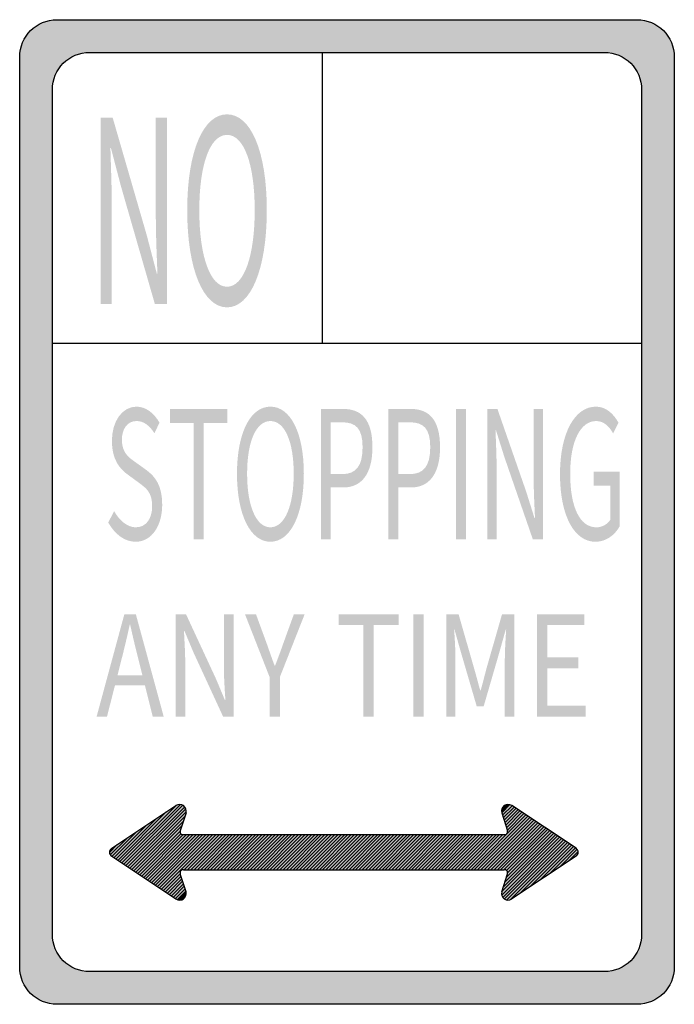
# Model space of a CAD drawing. Header units: inches. Extents: x -6 to 6, y -9 to 9.
import ezdxf

# ---------------------------------------------------------------- set-up
doc = ezdxf.new("R2010")
doc.units = ezdxf.units.IN
doc.header["$MEASUREMENT"] = 0

msp = doc.modelspace()

# ---------------------------------------------------------------- hatches: boundary and pattern name
h = msp.add_hatch(color=7)
edge = h.paths.add_edge_path()
edge.add_line((-5.302, 9), (5.302, 9))
edge.add_spline(control_points=[(5.302, 9), (5.678, 9), (5.983, 8.695), (5.983, 8.318)], knot_values=[0, 0, 0, 0, 1, 1, 1, 1], degree=3, periodic=0)
edge.add_line((5.983, 8.318), (5.983, -8.318))
edge.add_spline(control_points=[(5.983, -8.318), (5.983, -8.695), (5.678, -9), (5.302, -9)], knot_values=[0, 0, 0, 0, 1, 1, 1, 1], degree=3, periodic=0)
edge.add_line((5.302, -9), (-5.302, -9))
edge.add_spline(control_points=[(-5.302, -9), (-5.678, -9), (-5.983, -8.695), (-5.983, -8.318)], knot_values=[0, 0, 0, 0, 1, 1, 1, 1], degree=3, periodic=0)
edge.add_line((-5.983, -8.318), (-5.983, 8.318))
edge.add_spline(control_points=[(-5.983, 8.318), (-5.983, 8.695), (-5.678, 9), (-5.302, 9)], knot_values=[0, 0, 0, 0, 1, 1, 1, 1], degree=3, periodic=0)
edge = h.paths.add_edge_path(flags=0)
edge.add_line((-4.705, 8.403), (4.705, 8.403))
edge.add_spline(control_points=[(4.705, 8.403), (5.081, 8.403), (5.386, 8.098), (5.386, 7.721)], knot_values=[0, 0, 0, 0, 1, 1, 1, 1], degree=3, periodic=0)
edge.add_line((5.386, 7.721), (5.386, -7.721))
edge.add_spline(control_points=[(5.386, -7.721), (5.386, -8.098), (5.081, -8.403), (4.705, -8.403)], knot_values=[0, 0, 0, 0, 1, 1, 1, 1], degree=3, periodic=0)
edge.add_line((4.705, -8.403), (-4.705, -8.403))
edge.add_spline(control_points=[(-4.705, -8.403), (-5.081, -8.403), (-5.386, -8.098), (-5.386, -7.721)], knot_values=[0, 0, 0, 0, 1, 1, 1, 1], degree=3, periodic=0)
edge.add_line((-5.386, -7.721), (-5.386, 7.721))
edge.add_spline(control_points=[(-5.386, 7.721), (-5.386, 8.098), (-5.081, 8.403), (-4.705, 8.403)], knot_values=[0, 0, 0, 0, 1, 1, 1, 1], degree=3, periodic=0)
h = msp.add_hatch(color=7)
edge = h.paths.add_edge_path()
edge.add_line((-4.502, 3.801), (-4.3, 3.801))
edge.add_line((-4.3, 3.801), (-4.3, 5.592))
edge.add_spline(control_points=[(-4.3, 5.592), (-4.3, 5.95), (-4.316, 6.312), (-4.325, 6.656)], knot_values=[0, 0, 0, 0, 1, 1, 1, 1], degree=3, periodic=0)
edge.add_line((-4.325, 6.656), (-4.316, 6.656))
edge.add_line((-4.316, 6.656), (-4.132, 5.954))
edge.add_line((-4.132, 5.954), (-3.512, 3.801))
edge.add_line((-3.512, 3.801), (-3.291, 3.801))
edge.add_line((-3.291, 3.801), (-3.291, 7.21))
edge.add_line((-3.291, 7.21), (-3.495, 7.21))
edge.add_line((-3.495, 7.21), (-3.495, 5.438))
edge.add_spline(control_points=[(-3.495, 5.438), (-3.495, 5.085), (-3.479, 4.699), (-3.465, 4.359)], knot_values=[0, 0, 0, 0, 1, 1, 1, 1], degree=3, periodic=0)
edge.add_line((-3.465, 4.359), (-3.477, 4.359))
edge.add_line((-3.477, 4.359), (-3.661, 5.061))
edge.add_line((-3.661, 5.061), (-4.284, 7.21))
edge.add_line((-4.284, 7.21), (-4.502, 7.21))
edge.add_line((-4.502, 7.21), (-4.502, 3.801))
h = msp.add_hatch(color=7)
edge = h.paths.add_edge_path()
edge.add_spline(control_points=[(-2.193, 3.741), (-1.766, 3.741), (-1.466, 4.424), (-1.466, 5.517), (-1.466, 6.61), (-1.766, 7.27), (-2.193, 7.27), (-2.621, 7.27), (-2.921, 6.61), (-2.921, 5.517), (-2.921, 4.424), (-2.621, 3.741), (-2.193, 3.741)], knot_values=[0, 0, 0, 0, 1, 1, 1, 2, 2, 2, 3, 3, 3, 4, 4, 4, 4], degree=3, periodic=0)
edge = h.paths.add_edge_path(flags=0)
edge.add_spline(control_points=[(-2.193, 4.118), (-2.5, 4.118), (-2.7, 4.666), (-2.7, 5.517), (-2.7, 6.368), (-2.5, 6.894), (-2.193, 6.894), (-1.887, 6.894), (-1.687, 6.368), (-1.687, 5.517), (-1.687, 4.666), (-1.887, 4.118), (-2.193, 4.118)], knot_values=[0, 0, 0, 0, 1, 1, 1, 2, 2, 2, 3, 3, 3, 4, 4, 4, 4], degree=3, periodic=0)
h = msp.add_hatch(color=7)
edge = h.paths.add_edge_path()
edge.add_spline(control_points=[(-3.865, -0.544), (-3.566, -0.544), (-3.378, -0.245), (-3.378, 0.133), (-3.378, 0.488), (-3.507, 0.65), (-3.673, 0.771)], knot_values=[0, 0, 0, 0, 1, 1, 1, 2, 2, 2, 2], degree=3, periodic=0)
edge.add_line((-3.673, 0.771), (-3.876, 0.917))
edge.add_spline(control_points=[(-3.876, 0.917), (-3.988, 0.996), (-4.115, 1.083), (-4.115, 1.318), (-4.115, 1.529), (-4.009, 1.663), (-3.847, 1.663), (-3.714, 1.663), (-3.609, 1.578), (-3.521, 1.441)], knot_values=[0, 0, 0, 0, 1, 1, 1, 2, 2, 2, 3, 3, 3, 3], degree=3, periodic=0)
edge.add_line((-3.521, 1.441), (-3.427, 1.633))
edge.add_spline(control_points=[(-3.427, 1.633), (-3.527, 1.806), (-3.677, 1.926), (-3.847, 1.926), (-4.107, 1.926), (-4.298, 1.663), (-4.298, 1.295), (-4.298, 0.947), (-4.14, 0.777), (-4.007, 0.683)], knot_values=[0, 0, 0, 0, 1, 1, 1, 2, 2, 2, 3, 3, 3, 3], degree=3, periodic=0)
edge.add_line((-4.007, 0.683), (-3.802, 0.533))
edge.add_spline(control_points=[(-3.802, 0.533), (-3.665, 0.432), (-3.562, 0.354), (-3.562, 0.107), (-3.562, -0.124), (-3.673, -0.28), (-3.863, -0.28), (-4.011, -0.28), (-4.156, -0.163), (-4.257, 0.016)], knot_values=[0, 0, 0, 0, 1, 1, 1, 2, 2, 2, 3, 3, 3, 3], degree=3, periodic=0)
edge.add_line((-4.257, 0.016), (-4.365, -0.193))
edge.add_spline(control_points=[(-4.365, -0.193), (-4.242, -0.407), (-4.068, -0.544), (-3.865, -0.544)], knot_values=[0, 0, 0, 0, 1, 1, 1, 1], degree=3, periodic=0)
for points in [[(-2.8, -0.502), (-2.619, -0.502), (-2.619, 1.63), (-2.185, 1.63), (-2.185, 1.884), (-3.234, 1.884), (-3.234, 1.63), (-2.8, 1.63), (-2.8, -0.502)], [(1.994, -0.502), (2.174, -0.502), (2.174, 1.884), (1.994, 1.884), (1.994, -0.502)], [(0.299, -3.743), (0.489, -3.743), (0.489, -2.068), (0.943, -2.068), (0.943, -1.869), (-0.155, -1.869), (-0.155, -2.068), (0.299, -2.068), (0.299, -3.743)], [(1.214, -3.743), (1.402, -3.743), (1.402, -1.869), (1.214, -1.869), (1.214, -3.743)], [(3.474, -3.743), (4.36, -3.743), (4.36, -3.541), (3.663, -3.541), (3.663, -2.858), (4.231, -2.858), (4.231, -2.656), (3.663, -2.656), (3.663, -2.068), (4.338, -2.068), (4.338, -1.869), (3.474, -1.869), (3.474, -3.743)], [(-3.304, -5.485), (-3.126, -5.367), (-4.151, -6.392), (-4.187, -6.368), (-3.304, -5.485)], [(-3.126, -5.367), (-3.105, -5.355), (-3.081, -5.349), (-3.057, -5.346), (-3.046, -5.347), (-4.115, -6.416), (-4.151, -6.392), (-3.126, -5.367)], [(-3.046, -5.347), (-3.033, -5.349), (-3.012, -5.355), (-3, -5.361), (-4.079, -6.44), (-4.115, -6.416), (-3.046, -5.347)], [(-3, -5.361), (-2.988, -5.367), (-2.97, -5.385), (-2.967, -5.388), (-4.043, -6.464), (-4.079, -6.44), (-3, -5.361)], [(-2.967, -5.388), (-2.955, -5.403), (-2.946, -5.427), (-4.007, -6.488), (-4.043, -6.464), (-2.967, -5.388)], [(2.915, -5.35), (2.919, -5.349), (2.943, -5.346), (2.967, -5.349), (2.974, -5.351), (2.829, -5.499), (2.823, -5.472), (2.826, -5.448), (2.83, -5.435), (2.915, -5.35)], [(3.012, -5.367), (3.053, -5.395), (2.857, -5.588), (2.829, -5.499), (2.974, -5.351), (2.988, -5.355), (3.012, -5.367)], [(2.83, -5.435), (2.832, -5.427), (2.841, -5.403), (2.856, -5.385), (2.874, -5.367), (2.895, -5.355), (2.915, -5.35), (2.83, -5.435)], [(3.053, -5.395), (3.09, -5.418), (2.872, -5.633), (2.857, -5.588), (3.053, -5.395)], [(-3.491, -5.609), (-3.304, -5.485), (-4.187, -6.368), (-4.223, -6.344), (-3.491, -5.609)], [(-2.946, -5.427), (-2.94, -5.448), (-2.94, -5.472), (-2.941, -5.482), (-3.971, -6.512), (-4.007, -6.488), (-2.946, -5.427)], [(-2.943, -5.499), (-2.994, -5.658), (-3.897, -6.561), (-3.933, -6.537), (-3.971, -6.512), (-2.941, -5.482), (-2.943, -5.499)], [(2.85, -5.898), (2.874, -5.898), (2.886, -5.898), (2.895, -5.898), (2.901, -5.895), (2.91, -5.889), (2.919, -5.886), (2.925, -5.877), (2.928, -5.871), (2.934, -5.862), (2.937, -5.853), (2.937, -5.844), (2.937, -5.835), (2.931, -5.817), (3.234, -5.514), (3.27, -5.538), (2.268, -6.54), (2.205, -6.54), (2.85, -5.898)], [(2.328, -6.54), (2.268, -6.54), (3.27, -5.538), (3.56, -5.731), (2.748, -6.54), (2.688, -6.54), (2.628, -6.54), (2.568, -6.54), (2.508, -6.54), (2.448, -6.54), (2.388, -6.54), (2.328, -6.54)], [(3.09, -5.418), (3.126, -5.442), (2.887, -5.678), (2.872, -5.633), (3.09, -5.418)], [(3.126, -5.442), (3.162, -5.466), (2.902, -5.726), (2.887, -5.678), (3.126, -5.442)], [(3.162, -5.466), (3.198, -5.49), (2.916, -5.772), (2.902, -5.726), (3.162, -5.466)], [(3.198, -5.49), (3.234, -5.514), (2.931, -5.817), (2.916, -5.772), (3.198, -5.49)], [(-4.204, -6.082), (-3.669, -5.727), (-4.259, -6.32), (-4.302, -6.291), (-4.314, -6.282), (-4.323, -6.273), (-4.328, -6.266), (-4.332, -6.261), (-4.338, -6.249), (-4.341, -6.234), (-4.344, -6.222), (-4.204, -6.082)], [(-3.669, -5.727), (-3.491, -5.609), (-4.223, -6.344), (-4.259, -6.32), (-3.669, -5.727)], [(-2.994, -5.658), (-3.051, -5.835), (-3.825, -6.609), (-3.861, -6.585), (-3.897, -6.561), (-2.994, -5.658)], [(2.808, -6.54), (2.748, -6.54), (3.56, -5.731), (3.596, -5.755), (2.808, -6.54)], [(2.868, -6.54), (2.808, -6.54), (3.596, -5.755), (3.632, -5.779), (2.868, -6.54)], [(-3.051, -5.835), (-3.051, -5.844), (-3.051, -5.853), (-3.048, -5.862), (-3.045, -5.871), (-3.039, -5.877), (-3.033, -5.886), (-3.027, -5.889), (-3.018, -5.895), (-3.009, -5.898), (-3, -5.898), (-2.994, -5.898), (-3.753, -6.657), (-3.789, -6.633), (-3.825, -6.609), (-3.051, -5.835)], [(-2.994, -5.898), (-2.934, -5.898), (-3.717, -6.681), (-3.753, -6.657), (-2.994, -5.898)], [(-2.934, -5.898), (-2.874, -5.898), (-3.681, -6.705), (-3.717, -6.681), (-2.934, -5.898)], [(-2.874, -5.898), (-2.814, -5.898), (-3.645, -6.729), (-3.681, -6.705), (-2.874, -5.898)], [(-2.814, -5.898), (-2.754, -5.898), (-3.609, -6.753), (-3.645, -6.729), (-2.814, -5.898)], [(-2.754, -5.898), (-2.694, -5.898), (-3.573, -6.777), (-3.609, -6.753), (-2.754, -5.898)], [(-2.694, -5.898), (-2.634, -5.898), (-3.537, -6.801), (-3.573, -6.777), (-2.694, -5.898)], [(-2.634, -5.898), (-2.574, -5.898), (-3.501, -6.825), (-3.537, -6.801), (-2.634, -5.898)], [(-2.574, -5.898), (-2.511, -5.898), (-3.465, -6.849), (-3.501, -6.825), (-2.574, -5.898)], [(-2.991, -6.54), (-3, -6.54), (-3.009, -6.543), (-3.018, -6.546), (-3.027, -6.549), (-3.033, -6.555), (-3.039, -6.561), (-3.045, -6.567), (-3.048, -6.576), (-3.051, -6.585), (-3.051, -6.594), (-3.051, -6.603), (-3.051, -6.612), (-3.035, -6.662), (-3.02, -6.707), (-2.946, -6.933), (-3.098, -7.085), (-3.105, -7.083), (-3.126, -7.074), (-3.465, -6.849), (-2.511, -5.898), (-2.451, -5.898), (-2.391, -5.898), (-2.331, -5.898), (-2.976, -6.54), (-2.991, -6.54)], [(-2.331, -5.898), (-2.271, -5.898), (-2.916, -6.54), (-2.976, -6.54), (-2.331, -5.898)], [(-2.271, -5.898), (-2.211, -5.898), (-2.856, -6.54), (-2.916, -6.54), (-2.271, -5.898)], [(-2.211, -5.898), (-2.151, -5.898), (-2.796, -6.54), (-2.856, -6.54), (-2.211, -5.898)], [(-2.151, -5.898), (-2.091, -5.898), (-2.733, -6.54), (-2.796, -6.54), (-2.151, -5.898)], [(-2.091, -5.898), (-2.031, -5.898), (-2.673, -6.54), (-2.733, -6.54), (-2.091, -5.898)], [(-2.031, -5.898), (-1.971, -5.898), (-2.613, -6.54), (-2.673, -6.54), (-2.031, -5.898)], [(-1.971, -5.898), (-1.911, -5.898), (-2.553, -6.54), (-2.613, -6.54), (-1.971, -5.898)], [(-1.911, -5.898), (-1.851, -5.898), (-2.493, -6.54), (-2.553, -6.54), (-1.911, -5.898)], [(-1.851, -5.898), (-1.788, -5.898), (-2.433, -6.54), (-2.493, -6.54), (-1.851, -5.898)], [(-1.788, -5.898), (-1.728, -5.898), (-2.373, -6.54), (-2.433, -6.54), (-1.788, -5.898)], [(-1.728, -5.898), (-1.668, -5.898), (-2.313, -6.54), (-2.373, -6.54), (-1.728, -5.898)], [(-1.668, -5.898), (-1.608, -5.898), (-2.253, -6.54), (-2.313, -6.54), (-1.668, -5.898)], [(-1.608, -5.898), (-1.548, -5.898), (-2.193, -6.54), (-2.253, -6.54), (-1.608, -5.898)], [(-1.548, -5.898), (-1.488, -5.898), (-2.133, -6.54), (-2.193, -6.54), (-1.548, -5.898)], [(-1.488, -5.898), (-1.428, -5.898), (-2.073, -6.54), (-2.133, -6.54), (-1.488, -5.898)], [(-1.428, -5.898), (-1.368, -5.898), (-2.01, -6.54), (-2.073, -6.54), (-1.428, -5.898)], [(-1.368, -5.898), (-1.308, -5.898), (-1.95, -6.54), (-2.01, -6.54), (-1.368, -5.898)], [(-1.308, -5.898), (-1.248, -5.898), (-1.89, -6.54), (-1.95, -6.54), (-1.308, -5.898)], [(-1.248, -5.898), (-1.188, -5.898), (-1.83, -6.54), (-1.89, -6.54), (-1.248, -5.898)], [(-1.188, -5.898), (-1.128, -5.898), (-1.77, -6.54), (-1.83, -6.54), (-1.188, -5.898)], [(-1.128, -5.898), (-1.065, -5.898), (-1.71, -6.54), (-1.77, -6.54), (-1.128, -5.898)], [(-1.065, -5.898), (-1.005, -5.898), (-1.65, -6.54), (-1.71, -6.54), (-1.065, -5.898)], [(-1.005, -5.898), (-0.945, -5.898), (-1.59, -6.54), (-1.65, -6.54), (-1.005, -5.898)], [(-0.945, -5.898), (-0.885, -5.898), (-1.53, -6.54), (-1.59, -6.54), (-0.945, -5.898)], [(-0.885, -5.898), (-0.825, -5.898), (-1.47, -6.54), (-1.53, -6.54), (-0.885, -5.898)], [(-0.825, -5.898), (-0.765, -5.898), (-1.41, -6.54), (-1.47, -6.54), (-0.825, -5.898)], [(-0.765, -5.898), (-0.705, -5.898), (-1.35, -6.54), (-1.41, -6.54), (-0.765, -5.898)], [(-0.705, -5.898), (-0.645, -5.898), (-1.287, -6.54), (-1.35, -6.54), (-0.705, -5.898)], [(-0.645, -5.898), (-0.585, -5.898), (-1.227, -6.54), (-1.287, -6.54), (-0.645, -5.898)], [(-0.585, -5.898), (-0.525, -5.898), (-1.167, -6.54), (-1.227, -6.54), (-0.585, -5.898)], [(-0.525, -5.898), (-0.465, -5.898), (-1.107, -6.54), (-1.167, -6.54), (-0.525, -5.898)], [(-0.465, -5.898), (-0.405, -5.898), (-1.047, -6.54), (-1.107, -6.54), (-0.465, -5.898)], [(-0.405, -5.898), (-0.342, -5.898), (-0.987, -6.54), (-1.047, -6.54), (-0.405, -5.898)], [(-0.342, -5.898), (-0.282, -5.898), (-0.927, -6.54), (-0.987, -6.54), (-0.342, -5.898)], [(-0.282, -5.898), (-0.222, -5.898), (-0.867, -6.54), (-0.927, -6.54), (-0.282, -5.898)], [(-0.222, -5.898), (-0.162, -5.898), (-0.807, -6.54), (-0.867, -6.54), (-0.222, -5.898)], [(-0.162, -5.898), (-0.102, -5.898), (-0.747, -6.54), (-0.807, -6.54), (-0.162, -5.898)], [(-0.102, -5.898), (-0.042, -5.898), (-0.687, -6.54), (-0.747, -6.54), (-0.102, -5.898)], [(-0.042, -5.898), (0.018, -5.898), (-0.624, -6.54), (-0.687, -6.54), (-0.042, -5.898)], [(0.018, -5.898), (0.078, -5.898), (-0.564, -6.54), (-0.624, -6.54), (0.018, -5.898)], [(0.078, -5.898), (0.138, -5.898), (-0.504, -6.54), (-0.564, -6.54), (0.078, -5.898)], [(0.138, -5.898), (0.198, -5.898), (-0.444, -6.54), (-0.504, -6.54), (0.138, -5.898)], [(0.198, -5.898), (0.258, -5.898), (-0.384, -6.54), (-0.444, -6.54), (0.198, -5.898)], [(0.258, -5.898), (0.318, -5.898), (-0.324, -6.54), (-0.384, -6.54), (0.258, -5.898)], [(0.318, -5.898), (0.381, -5.898), (-0.264, -6.54), (-0.324, -6.54), (0.318, -5.898)], [(0.381, -5.898), (0.441, -5.898), (-0.204, -6.54), (-0.264, -6.54), (0.381, -5.898)], [(0.441, -5.898), (0.501, -5.898), (-0.144, -6.54), (-0.204, -6.54), (0.441, -5.898)], [(0.501, -5.898), (0.561, -5.898), (-0.084, -6.54), (-0.144, -6.54), (0.501, -5.898)], [(0.561, -5.898), (0.621, -5.898), (-0.024, -6.54), (-0.084, -6.54), (0.561, -5.898)], [(0.621, -5.898), (0.681, -5.898), (0.036, -6.54), (-0.024, -6.54), (0.621, -5.898)], [(0.681, -5.898), (0.741, -5.898), (0.099, -6.54), (0.036, -6.54), (0.681, -5.898)], [(0.741, -5.898), (0.801, -5.898), (0.159, -6.54), (0.099, -6.54), (0.741, -5.898)], [(0.801, -5.898), (0.861, -5.898), (0.219, -6.54), (0.159, -6.54), (0.801, -5.898)], [(0.861, -5.898), (0.921, -5.898), (0.279, -6.54), (0.219, -6.54), (0.861, -5.898)], [(0.921, -5.898), (0.981, -5.898), (0.339, -6.54), (0.279, -6.54), (0.921, -5.898)], [(0.981, -5.898), (1.044, -5.898), (0.399, -6.54), (0.339, -6.54), (0.981, -5.898)], [(1.044, -5.898), (1.104, -5.898), (0.459, -6.54), (0.399, -6.54), (1.044, -5.898)], [(1.104, -5.898), (1.164, -5.898), (0.519, -6.54), (0.459, -6.54), (1.104, -5.898)], [(1.164, -5.898), (1.224, -5.898), (0.579, -6.54), (0.519, -6.54), (1.164, -5.898)], [(1.224, -5.898), (1.284, -5.898), (0.639, -6.54), (0.579, -6.54), (1.224, -5.898)], [(1.284, -5.898), (1.344, -5.898), (0.699, -6.54), (0.639, -6.54), (1.284, -5.898)], [(1.344, -5.898), (1.404, -5.898), (0.759, -6.54), (0.699, -6.54), (1.344, -5.898)], [(1.404, -5.898), (1.464, -5.898), (0.822, -6.54), (0.759, -6.54), (1.404, -5.898)], [(1.464, -5.898), (1.524, -5.898), (0.882, -6.54), (0.822, -6.54), (1.464, -5.898)], [(1.524, -5.898), (1.584, -5.898), (0.942, -6.54), (0.882, -6.54), (1.524, -5.898)], [(1.584, -5.898), (1.644, -5.898), (1.002, -6.54), (0.942, -6.54), (1.584, -5.898)], [(1.644, -5.898), (1.704, -5.898), (1.062, -6.54), (1.002, -6.54), (1.644, -5.898)], [(1.704, -5.898), (1.767, -5.898), (1.122, -6.54), (1.062, -6.54), (1.704, -5.898)], [(1.767, -5.898), (1.827, -5.898), (1.182, -6.54), (1.122, -6.54), (1.767, -5.898)], [(1.827, -5.898), (1.887, -5.898), (1.242, -6.54), (1.182, -6.54), (1.827, -5.898)], [(1.887, -5.898), (1.947, -5.898), (1.302, -6.54), (1.242, -6.54), (1.887, -5.898)], [(1.947, -5.898), (2.007, -5.898), (1.362, -6.54), (1.302, -6.54), (1.947, -5.898)], [(2.007, -5.898), (2.067, -5.898), (1.422, -6.54), (1.362, -6.54), (2.007, -5.898)], [(2.067, -5.898), (2.127, -5.898), (1.482, -6.54), (1.422, -6.54), (2.067, -5.898)], [(2.127, -5.898), (2.187, -5.898), (1.545, -6.54), (1.482, -6.54), (2.127, -5.898)], [(2.187, -5.898), (2.247, -5.898), (1.605, -6.54), (1.545, -6.54), (2.187, -5.898)], [(2.247, -5.898), (2.307, -5.898), (1.665, -6.54), (1.605, -6.54), (2.247, -5.898)], [(2.307, -5.898), (2.367, -5.898), (1.725, -6.54), (1.665, -6.54), (2.307, -5.898)], [(2.367, -5.898), (2.427, -5.898), (1.785, -6.54), (1.725, -6.54), (2.367, -5.898)], [(2.427, -5.898), (2.49, -5.898), (1.845, -6.54), (1.785, -6.54), (2.427, -5.898)], [(2.49, -5.898), (2.55, -5.898), (1.905, -6.54), (1.845, -6.54), (2.49, -5.898)], [(2.55, -5.898), (2.61, -5.898), (1.965, -6.54), (1.905, -6.54), (2.55, -5.898)], [(2.61, -5.898), (2.67, -5.898), (2.025, -6.54), (1.965, -6.54), (2.61, -5.898)], [(2.67, -5.898), (2.73, -5.898), (2.085, -6.54), (2.025, -6.54), (2.67, -5.898)], [(2.73, -5.898), (2.79, -5.898), (2.145, -6.54), (2.085, -6.54), (2.73, -5.898)], [(2.79, -5.898), (2.85, -5.898), (2.205, -6.54), (2.145, -6.54), (2.79, -5.898)], [(3.849, -5.922), (3.885, -5.946), (2.83, -7.004), (2.826, -6.99), (2.823, -6.966), (2.826, -6.945), (3.849, -5.922)], [(3.813, -5.898), (3.849, -5.922), (2.826, -6.945), (2.884, -6.767), (3.777, -5.874), (3.813, -5.898)], [(3.632, -5.779), (3.669, -5.802), (2.917, -6.554), (2.91, -6.549), (2.901, -6.546), (2.895, -6.543), (2.886, -6.54), (2.868, -6.54), (3.632, -5.779)], [(3.741, -5.85), (3.777, -5.874), (2.884, -6.767), (2.934, -6.612), (2.937, -6.603), (2.937, -6.594), (3.705, -5.826), (3.741, -5.85)], [(3.669, -5.802), (3.705, -5.826), (2.937, -6.594), (2.937, -6.585), (2.934, -6.576), (2.928, -6.567), (2.925, -6.561), (2.919, -6.555), (2.917, -6.554), (3.669, -5.802)], [(-4.302, -6.147), (-4.204, -6.082), (-4.344, -6.222), (-4.344, -6.219), (-4.341, -6.204), (-4.338, -6.192), (-4.332, -6.177), (-4.323, -6.165), (-4.314, -6.156), (-4.302, -6.147)], [(4.175, -6.139), (4.188, -6.147), (4.2, -6.156), (4.209, -6.165), (4.215, -6.177), (4.221, -6.192), (4.227, -6.204), (4.227, -6.207), (4.227, -6.219), (4.227, -6.234), (4.221, -6.249), (4.215, -6.261), (4.209, -6.273), (4.2, -6.282), (4.188, -6.291), (3.012, -7.074), (2.993, -7.081), (2.988, -7.083), (2.967, -7.092), (2.943, -7.092), (2.924, -7.09), (2.919, -7.089), (2.895, -7.083), (2.874, -7.071), (2.856, -7.053), (2.848, -7.043), (2.841, -7.035), (2.832, -7.014), (2.83, -7.004), (3.885, -5.946), (4.103, -6.091), (4.139, -6.115), (4.175, -6.139)], [(-3.043, -7.09), (-3.057, -7.092), (-3.081, -7.092), (-3.098, -7.085), (-2.946, -6.933), (-2.94, -6.966), (-2.94, -6.987), (-3.043, -7.09)], [(-2.94, -6.987), (-2.94, -6.99), (-2.946, -7.014), (-2.955, -7.035), (-2.97, -7.053), (-2.988, -7.071), (-3.012, -7.083), (-3.033, -7.089), (-3.043, -7.09), (-2.94, -6.987)]]:
    msp.add_hatch(color=7).paths.add_polyline_path(points)
h = msp.add_hatch(color=7)
edge = h.paths.add_edge_path()
edge.add_spline(control_points=[(-1.4, -0.544), (-1.041, -0.544), (-0.789, -0.066), (-0.789, 0.699), (-0.789, 1.464), (-1.041, 1.926), (-1.4, 1.926), (-1.759, 1.926), (-2.011, 1.464), (-2.011, 0.699), (-2.011, -0.066), (-1.759, -0.544), (-1.4, -0.544)], knot_values=[0, 0, 0, 0, 1, 1, 1, 2, 2, 2, 3, 3, 3, 4, 4, 4, 4], degree=3, periodic=0)
edge = h.paths.add_edge_path(flags=0)
edge.add_spline(control_points=[(-1.4, -0.28), (-1.658, -0.28), (-1.826, 0.104), (-1.826, 0.699), (-1.826, 1.295), (-1.658, 1.663), (-1.4, 1.663), (-1.142, 1.663), (-0.974, 1.295), (-0.974, 0.699), (-0.974, 0.104), (-1.142, -0.28), (-1.4, -0.28)], knot_values=[0, 0, 0, 0, 1, 1, 1, 2, 2, 2, 3, 3, 3, 4, 4, 4, 4], degree=3, periodic=0)
h = msp.add_hatch(color=7)
edge = h.paths.add_edge_path()
edge.add_line((-0.478, -0.502), (-0.299, -0.502))
edge.add_line((-0.299, -0.502), (-0.299, 0.449))
edge.add_line((-0.299, 0.449), (-0.062, 0.449))
edge.add_spline(control_points=[(-0.062, 0.449), (0.252, 0.449), (0.465, 0.68), (0.465, 1.184), (0.465, 1.705), (0.25, 1.884), (-0.07, 1.884)], knot_values=[0, 0, 0, 0, 1, 1, 1, 2, 2, 2, 2], degree=3, periodic=0)
edge.add_line((-0.07, 1.884), (-0.478, 1.884))
edge.add_line((-0.478, 1.884), (-0.478, -0.502))
edge = h.paths.add_edge_path(flags=0)
edge.add_line((-0.299, 0.693), (-0.299, 1.64))
edge.add_line((-0.299, 1.64), (-0.093, 1.64))
edge.add_spline(control_points=[(-0.093, 1.64), (0.158, 1.64), (0.285, 1.533), (0.285, 1.184), (0.285, 0.843), (0.166, 0.693), (-0.086, 0.693)], knot_values=[0, 0, 0, 0, 1, 1, 1, 2, 2, 2, 2], degree=3, periodic=0)
edge.add_line((-0.086, 0.693), (-0.299, 0.693))
h = msp.add_hatch(color=7)
edge = h.paths.add_edge_path()
edge.add_line((0.758, -0.502), (0.938, -0.502))
edge.add_line((0.938, -0.502), (0.938, 0.449))
edge.add_line((0.938, 0.449), (1.174, 0.449))
edge.add_spline(control_points=[(1.174, 0.449), (1.488, 0.449), (1.701, 0.68), (1.701, 1.184), (1.701, 1.705), (1.486, 1.884), (1.166, 1.884)], knot_values=[0, 0, 0, 0, 1, 1, 1, 2, 2, 2, 2], degree=3, periodic=0)
edge.add_line((1.166, 1.884), (0.758, 1.884))
edge.add_line((0.758, 1.884), (0.758, -0.502))
edge = h.paths.add_edge_path(flags=0)
edge.add_line((0.938, 0.693), (0.938, 1.64))
edge.add_line((0.938, 1.64), (1.143, 1.64))
edge.add_spline(control_points=[(1.143, 1.64), (1.395, 1.64), (1.522, 1.533), (1.522, 1.184), (1.522, 0.843), (1.402, 0.693), (1.151, 0.693)], knot_values=[0, 0, 0, 0, 1, 1, 1, 2, 2, 2, 2], degree=3, periodic=0)
edge.add_line((1.151, 0.693), (0.938, 0.693))
h = msp.add_hatch(color=7)
edge = h.paths.add_edge_path()
edge.add_line((2.566, -0.502), (2.736, -0.502))
edge.add_line((2.736, -0.502), (2.736, 0.751))
edge.add_spline(control_points=[(2.736, 0.751), (2.736, 1.002), (2.723, 1.256), (2.715, 1.497)], knot_values=[0, 0, 0, 0, 1, 1, 1, 1], degree=3, periodic=0)
edge.add_line((2.715, 1.497), (2.723, 1.497))
edge.add_line((2.723, 1.497), (2.877, 1.005))
edge.add_line((2.877, 1.005), (3.398, -0.502))
edge.add_line((3.398, -0.502), (3.584, -0.502))
edge.add_line((3.584, -0.502), (3.584, 1.884))
edge.add_line((3.584, 1.884), (3.412, 1.884))
edge.add_line((3.412, 1.884), (3.412, 0.644))
edge.add_spline(control_points=[(3.412, 0.644), (3.412, 0.397), (3.426, 0.126), (3.437, -0.111)], knot_values=[0, 0, 0, 0, 1, 1, 1, 1], degree=3, periodic=0)
edge.add_line((3.437, -0.111), (3.428, -0.111))
edge.add_line((3.428, -0.111), (3.273, 0.38))
edge.add_line((3.273, 0.38), (2.75, 1.884))
edge.add_line((2.75, 1.884), (2.566, 1.884))
edge.add_line((2.566, 1.884), (2.566, -0.502))
h = msp.add_hatch(color=7)
edge = h.paths.add_edge_path()
edge.add_spline(control_points=[(4.541, -0.544), (4.732, -0.544), (4.89, -0.427), (4.982, -0.267)], knot_values=[0, 0, 0, 0, 1, 1, 1, 1], degree=3, periodic=0)
edge.add_line((4.982, -0.267), (4.982, 0.735))
edge.add_line((4.982, 0.735), (4.512, 0.735))
edge.add_line((4.512, 0.735), (4.512, 0.484))
edge.add_line((4.512, 0.484), (4.816, 0.484))
edge.add_line((4.816, 0.484), (4.816, -0.14))
edge.add_spline(control_points=[(4.816, -0.14), (4.76, -0.228), (4.66, -0.28), (4.558, -0.28), (4.252, -0.28), (4.08, 0.097), (4.08, 0.699), (4.08, 1.295), (4.267, 1.663), (4.556, 1.663), (4.699, 1.663), (4.793, 1.562), (4.865, 1.438)], knot_values=[0, 0, 0, 0, 1, 1, 1, 2, 2, 2, 3, 3, 3, 4, 4, 4, 4], degree=3, periodic=0)
edge.add_line((4.865, 1.438), (4.963, 1.633))
edge.add_spline(control_points=[(4.963, 1.633), (4.881, 1.777), (4.75, 1.926), (4.551, 1.926), (4.172, 1.926), (3.894, 1.461), (3.894, 0.69), (3.894, -0.085), (4.164, -0.544), (4.541, -0.544)], knot_values=[0, 0, 0, 0, 1, 1, 1, 2, 2, 2, 3, 3, 3, 3], degree=3, periodic=0)
h = msp.add_hatch(color=7)
h.paths.add_polyline_path([(-4.578, -3.743), (-4.388, -3.743), (-4.242, -3.17), (-3.694, -3.17), (-3.551, -3.743), (-3.35, -3.743), (-3.86, -1.869), (-4.07, -1.869), (-4.578, -3.743)])
edge = h.paths.add_edge_path(flags=0)
edge.add_line((-4.195, -2.984), (-4.122, -2.695))
edge.add_spline(control_points=[(-4.122, -2.695), (-4.068, -2.482), (-4.019, -2.28), (-3.972, -2.06)], knot_values=[0, 0, 0, 0, 1, 1, 1, 1], degree=3, periodic=0)
edge.add_line((-3.972, -2.06), (-3.964, -2.06))
edge.add_spline(control_points=[(-3.964, -2.06), (-3.915, -2.278), (-3.868, -2.482), (-3.813, -2.695)], knot_values=[0, 0, 0, 0, 1, 1, 1, 1], degree=3, periodic=0)
edge.add_line((-3.813, -2.695), (-3.741, -2.984))
edge.add_line((-3.741, -2.984), (-4.195, -2.984))
h = msp.add_hatch(color=7)
edge = h.paths.add_edge_path()
edge.add_line((-3.135, -3.743), (-2.957, -3.743))
edge.add_line((-2.957, -3.743), (-2.957, -2.759))
edge.add_spline(control_points=[(-2.957, -2.759), (-2.957, -2.562), (-2.972, -2.362), (-2.98, -2.173)], knot_values=[0, 0, 0, 0, 1, 1, 1, 1], degree=3, periodic=0)
edge.add_line((-2.98, -2.173), (-2.972, -2.173))
edge.add_line((-2.972, -2.173), (-2.81, -2.559))
edge.add_line((-2.81, -2.559), (-2.264, -3.743))
edge.add_line((-2.264, -3.743), (-2.07, -3.743))
edge.add_line((-2.07, -3.743), (-2.07, -1.869))
edge.add_line((-2.07, -1.869), (-2.25, -1.869))
edge.add_line((-2.25, -1.869), (-2.25, -2.843))
edge.add_spline(control_points=[(-2.25, -2.843), (-2.25, -3.037), (-2.235, -3.25), (-2.223, -3.436)], knot_values=[0, 0, 0, 0, 1, 1, 1, 1], degree=3, periodic=0)
edge.add_line((-2.223, -3.436), (-2.233, -3.436))
edge.add_line((-2.233, -3.436), (-2.395, -3.05))
edge.add_line((-2.395, -3.05), (-2.943, -1.869))
edge.add_line((-2.943, -1.869), (-3.135, -1.869))
edge.add_line((-3.135, -1.869), (-3.135, -3.743))
h = msp.add_hatch(color=7)
edge = h.paths.add_edge_path()
edge.add_line((-1.415, -3.743), (-1.227, -3.743))
edge.add_line((-1.227, -3.743), (-1.227, -3.017))
edge.add_line((-1.227, -3.017), (-0.774, -1.869))
edge.add_line((-0.774, -1.869), (-0.971, -1.869))
edge.add_line((-0.971, -1.869), (-1.163, -2.398))
edge.add_spline(control_points=[(-1.163, -2.398), (-1.21, -2.536), (-1.261, -2.669), (-1.315, -2.81)], knot_values=[0, 0, 0, 0, 1, 1, 1, 1], degree=3, periodic=0)
edge.add_line((-1.315, -2.81), (-1.323, -2.81))
edge.add_spline(control_points=[(-1.323, -2.81), (-1.376, -2.669), (-1.421, -2.536), (-1.47, -2.398)], knot_values=[0, 0, 0, 0, 1, 1, 1, 1], degree=3, periodic=0)
edge.add_line((-1.47, -2.398), (-1.664, -1.869))
edge.add_line((-1.664, -1.869), (-1.865, -1.869))
edge.add_line((-1.865, -1.869), (-1.415, -3.017))
edge.add_line((-1.415, -3.017), (-1.415, -3.743))
h = msp.add_hatch(color=7)
edge = h.paths.add_edge_path()
edge.add_line((1.813, -3.743), (1.983, -3.743))
edge.add_line((1.983, -3.743), (1.983, -2.705))
edge.add_spline(control_points=[(1.983, -2.705), (1.983, -2.544), (1.971, -2.316), (1.958, -2.152)], knot_values=[0, 0, 0, 0, 1, 1, 1, 1], degree=3, periodic=0)
edge.add_line((1.958, -2.152), (1.966, -2.152))
edge.add_line((1.966, -2.152), (2.087, -2.58))
edge.add_line((2.087, -2.58), (2.372, -3.554))
edge.add_line((2.372, -3.554), (2.498, -3.554))
edge.add_line((2.498, -3.554), (2.781, -2.58))
edge.add_line((2.781, -2.58), (2.901, -2.152))
edge.add_line((2.901, -2.152), (2.91, -2.152))
edge.add_spline(control_points=[(2.91, -2.152), (2.899, -2.316), (2.885, -2.544), (2.885, -2.705)], knot_values=[0, 0, 0, 0, 1, 1, 1, 1], degree=3, periodic=0)
edge.add_line((2.885, -2.705), (2.885, -3.743))
edge.add_line((2.885, -3.743), (3.061, -3.743))
edge.add_line((3.061, -3.743), (3.061, -1.869))
edge.add_line((3.061, -1.869), (2.834, -1.869))
edge.add_line((2.834, -1.869), (2.547, -2.871))
edge.add_spline(control_points=[(2.547, -2.871), (2.513, -2.999), (2.482, -3.132), (2.443, -3.262)], knot_values=[0, 0, 0, 0, 1, 1, 1, 1], degree=3, periodic=0)
edge.add_line((2.443, -3.262), (2.435, -3.262))
edge.add_spline(control_points=[(2.435, -3.262), (2.398, -3.132), (2.365, -2.999), (2.327, -2.871)], knot_values=[0, 0, 0, 0, 1, 1, 1, 1], degree=3, periodic=0)
edge.add_line((2.327, -2.871), (2.04, -1.869))
edge.add_line((2.04, -1.869), (1.813, -1.869))
edge.add_line((1.813, -1.869), (1.813, -3.743))

# ---------------------------------------------------------------- linework, layer by layer
at = {"color": 7}
for p, q in [((-0.454, 8.403), (-0.454, 3.078)), ((5.386, 3.078), (-5.386, 3.078)), ((-4.302, -6.147), (-3.126, -5.366)), ((-4.152, -6.392), (-3.124, -5.364)), ((-4.115, -6.416), (-3.046, -5.347)), ((-4.079, -6.44), (-3, -5.361)), ((-4.043, -6.464), (-2.967, -5.389)), ((2.827, -5.439), (2.917, -5.349)), ((2.828, -5.498), (2.976, -5.35)), ((2.843, -5.544), (3.017, -5.37)), ((2.857, -5.589), (3.053, -5.394)), ((4.187, -6.147), (3.011, -5.366)), ((-4.188, -6.368), (-3.303, -5.483)), ((-4.007, -6.488), (-2.946, -5.427)), ((-3.971, -6.512), (-2.94, -5.482)), ((-3.934, -6.536), (-2.966, -5.568)), ((-2.943, -5.498), (-3.05, -5.826)), ((2.267, -6.541), (3.27, -5.538)), ((2.327, -6.541), (3.306, -5.562)), ((2.828, -5.498), (2.934, -5.826)), ((2.872, -5.635), (3.089, -5.418)), ((2.887, -5.68), (3.125, -5.442)), ((2.901, -5.726), (3.161, -5.466)), ((2.916, -5.771), (3.198, -5.49)), ((2.931, -5.817), (3.234, -5.514)), ((-4.26, -6.32), (-3.662, -5.722)), ((-4.224, -6.344), (-3.482, -5.602)), ((-3.898, -6.56), (-2.995, -5.657)), ((-3.862, -6.584), (-3.023, -5.746)), ((2.387, -6.541), (3.342, -5.586)), ((2.447, -6.541), (3.379, -5.61)), ((2.508, -6.541), (3.415, -5.634)), ((2.568, -6.541), (3.451, -5.658)), ((2.628, -6.541), (3.487, -5.682)), ((2.688, -6.541), (3.523, -5.706)), ((2.749, -6.541), (3.56, -5.73)), ((2.809, -6.541), (3.596, -5.754)), ((-4.296, -6.296), (-3.841, -5.841)), ((-3.826, -6.609), (-3.051, -5.834)), ((-3.79, -6.633), (-3.038, -5.881)), ((-3.753, -6.657), (-2.995, -5.898)), ((-3.717, -6.681), (-2.934, -5.898)), ((-3.681, -6.705), (-2.874, -5.898)), ((-3.645, -6.729), (-2.814, -5.898)), ((-3.609, -6.753), (-2.753, -5.898)), ((-3.572, -6.777), (-2.693, -5.898)), ((-3.536, -6.801), (-2.633, -5.898)), ((-3.5, -6.825), (-2.573, -5.898)), ((-3.464, -6.849), (-2.512, -5.898)), ((-3.427, -6.873), (-2.452, -5.898)), ((-3.391, -6.897), (-2.392, -5.898)), ((-2.991, -5.898), (2.875, -5.898)), ((-2.975, -6.541), (-2.332, -5.898)), ((-2.915, -6.541), (-2.271, -5.898)), ((-2.855, -6.541), (-2.211, -5.898)), ((-2.795, -6.541), (-2.151, -5.898)), ((-2.734, -6.541), (-2.091, -5.898)), ((-2.674, -6.541), (-2.03, -5.898)), ((-2.614, -6.541), (-1.97, -5.898)), ((-2.554, -6.541), (-1.91, -5.898)), ((-2.493, -6.541), (-1.85, -5.898)), ((-2.433, -6.541), (-1.789, -5.898)), ((-2.373, -6.541), (-1.729, -5.898)), ((-2.313, -6.541), (-1.669, -5.898)), ((-2.252, -6.541), (-1.609, -5.898)), ((-2.192, -6.541), (-1.548, -5.898)), ((-2.132, -6.541), (-1.488, -5.898)), ((-2.072, -6.541), (-1.428, -5.898)), ((-2.011, -6.541), (-1.368, -5.898)), ((-1.951, -6.541), (-1.307, -5.898)), ((-1.891, -6.541), (-1.247, -5.898)), ((-1.831, -6.541), (-1.187, -5.898)), ((-1.77, -6.541), (-1.127, -5.898)), ((-1.71, -6.541), (-1.066, -5.898)), ((-1.65, -6.541), (-1.006, -5.898)), ((-1.59, -6.541), (-0.946, -5.898)), ((-1.529, -6.541), (-0.886, -5.898)), ((-1.469, -6.541), (-0.825, -5.898)), ((-1.409, -6.541), (-0.765, -5.898)), ((-1.349, -6.541), (-0.705, -5.898)), ((-1.288, -6.541), (-0.645, -5.898)), ((-1.228, -6.541), (-0.584, -5.898)), ((-1.168, -6.541), (-0.524, -5.898)), ((-1.108, -6.541), (-0.464, -5.898)), ((-1.047, -6.541), (-0.404, -5.898)), ((-0.987, -6.541), (-0.343, -5.898)), ((-0.927, -6.541), (-0.283, -5.898)), ((-0.867, -6.541), (-0.223, -5.898)), ((-0.806, -6.541), (-0.163, -5.898)), ((-0.746, -6.541), (-0.102, -5.898)), ((-0.686, -6.541), (-0.042, -5.898)), ((-0.625, -6.541), (0.018, -5.898)), ((-0.565, -6.541), (0.078, -5.898)), ((-0.505, -6.541), (0.139, -5.898)), ((-0.445, -6.541), (0.199, -5.898)), ((-0.384, -6.541), (0.259, -5.898)), ((-0.324, -6.541), (0.319, -5.898)), ((-0.264, -6.541), (0.38, -5.898)), ((-0.204, -6.541), (0.44, -5.898)), ((-0.143, -6.541), (0.5, -5.898)), ((-0.083, -6.541), (0.561, -5.898)), ((-0.023, -6.541), (0.621, -5.898)), ((0.037, -6.541), (0.681, -5.898)), ((0.098, -6.541), (0.741, -5.898)), ((0.158, -6.541), (0.802, -5.898)), ((0.218, -6.541), (0.862, -5.898)), ((0.278, -6.541), (0.922, -5.898)), ((0.339, -6.541), (0.982, -5.898)), ((0.399, -6.541), (1.043, -5.898)), ((0.459, -6.541), (1.103, -5.898)), ((0.519, -6.541), (1.163, -5.898)), ((0.58, -6.541), (1.223, -5.898)), ((0.64, -6.541), (1.284, -5.898)), ((0.7, -6.541), (1.344, -5.898)), ((0.76, -6.541), (1.404, -5.898)), ((0.821, -6.541), (1.464, -5.898)), ((0.881, -6.541), (1.525, -5.898)), ((0.941, -6.541), (1.585, -5.898)), ((1.001, -6.541), (1.645, -5.898)), ((1.062, -6.541), (1.705, -5.898)), ((1.122, -6.541), (1.766, -5.898)), ((1.182, -6.541), (1.826, -5.898)), ((1.242, -6.541), (1.886, -5.898)), ((1.303, -6.541), (1.946, -5.898)), ((1.363, -6.541), (2.007, -5.898)), ((1.423, -6.541), (2.067, -5.898)), ((1.483, -6.541), (2.127, -5.898)), ((1.544, -6.541), (2.187, -5.898)), ((1.604, -6.541), (2.248, -5.898)), ((1.664, -6.541), (2.308, -5.898)), ((1.724, -6.541), (2.368, -5.898)), ((1.785, -6.541), (2.428, -5.898)), ((1.845, -6.541), (2.489, -5.898)), ((1.905, -6.541), (2.549, -5.898)), ((1.965, -6.541), (2.609, -5.898)), ((2.026, -6.541), (2.669, -5.898)), ((2.086, -6.541), (2.73, -5.898)), ((2.146, -6.541), (2.79, -5.898)), ((2.206, -6.541), (2.85, -5.898)), ((2.827, -6.945), (3.849, -5.923)), ((2.855, -6.857), (3.813, -5.899)), ((2.869, -6.541), (3.632, -5.778)), ((2.884, -6.768), (3.777, -5.875)), ((2.913, -6.678), (3.741, -5.851)), ((2.917, -6.554), (3.668, -5.802)), ((2.937, -6.594), (3.704, -5.827)), ((-4.343, -6.222), (-4.2, -6.079)), ((-4.328, -6.267), (-4.021, -5.96)), ((2.828, -7.004), (3.885, -5.947)), ((2.848, -7.045), (3.922, -5.971)), ((2.879, -7.074), (3.958, -5.995)), ((2.922, -7.091), (3.994, -6.019)), ((2.988, -7.085), (4.03, -6.043)), ((3.158, -6.975), (4.066, -6.067)), ((3.338, -6.856), (4.103, -6.091)), ((3.517, -6.737), (4.139, -6.115)), ((-4.302, -6.292), (-3.126, -7.073)), ((4.187, -6.292), (3.011, -7.073)), ((3.697, -6.618), (4.175, -6.139)), ((3.876, -6.498), (4.208, -6.166)), ((4.055, -6.379), (4.226, -6.208)), ((-3.355, -6.921), (-3.049, -6.615)), ((-2.943, -6.941), (-3.05, -6.613)), ((-2.991, -6.541), (2.875, -6.541)), ((2.828, -6.941), (2.934, -6.613)), ((-3.319, -6.945), (-3.034, -6.66)), ((-3.283, -6.969), (-3.019, -6.706)), ((-3.246, -6.993), (-3.005, -6.751)), ((-3.21, -7.017), (-2.99, -6.797)), ((-3.174, -7.041), (-2.975, -6.842)), ((-3.138, -7.065), (-2.96, -6.888)), ((-3.099, -7.087), (-2.946, -6.933)), ((-3.044, -7.092), (-2.94, -6.988))]:
    msp.add_line(p, q, dxfattribs=at)
for points in [[(-5.302, 9), (5.302, 9)], [(-5.983, -8.318), (-5.983, 8.318)], [(-4.705, 8.403), (4.705, 8.403)], [(5.983, 8.318), (5.983, -8.318)], [(-5.386, -7.721), (-5.386, 7.721)], [(5.386, 7.721), (5.386, -7.721)], [(4.705, -8.403), (-4.705, -8.403)], [(5.302, -9), (-5.302, -9)]]:
    msp.add_lwpolyline(points, dxfattribs=at)
for points in [[(-5.983, 8.318), (-5.983, 8.695), (-5.678, 9), (-5.302, 9)], [(5.302, 9), (5.678, 9), (5.983, 8.695), (5.983, 8.318)], [(-5.386, 7.721), (-5.386, 8.098), (-5.081, 8.403), (-4.705, 8.403)], [(4.705, 8.403), (5.081, 8.403), (5.386, 8.098), (5.386, 7.721)], [(-4.705, -8.403), (-5.081, -8.403), (-5.386, -8.098), (-5.386, -7.721)], [(5.386, -7.721), (5.386, -8.098), (5.081, -8.403), (4.705, -8.403)], [(-5.302, -9), (-5.678, -9), (-5.983, -8.695), (-5.983, -8.318)], [(5.983, -8.318), (5.983, -8.695), (5.678, -9), (5.302, -9)]]:
    msp.add_open_spline(points, degree=3, dxfattribs=at)
for points in [[(-2.943, -5.498), (-2.93, -5.449), (-2.949, -5.398), (-2.989, -5.368), (-3.03, -5.339), (-3.085, -5.338), (-3.126, -5.366)], [(3.011, -5.366), (2.969, -5.338), (2.915, -5.339), (2.874, -5.368), (2.833, -5.398), (2.815, -5.449), (2.828, -5.498)], [(-3.05, -5.826), (-3.055, -5.844), (-3.052, -5.864), (-3.04, -5.878), (-3.028, -5.893), (-3.009, -5.9), (-2.991, -5.898)], [(2.875, -5.898), (2.894, -5.9), (2.912, -5.893), (2.924, -5.878), (2.936, -5.864), (2.94, -5.844), (2.934, -5.826)], [(-4.302, -6.147), (-4.327, -6.163), (-4.343, -6.19), (-4.343, -6.219), (-4.343, -6.249), (-4.327, -6.276), (-4.302, -6.292)], [(4.187, -6.292), (4.212, -6.276), (4.227, -6.249), (4.227, -6.219), (4.227, -6.19), (4.212, -6.163), (4.187, -6.147)], [(-2.991, -6.541), (-3.009, -6.539), (-3.028, -6.546), (-3.04, -6.561), (-3.052, -6.575), (-3.055, -6.595), (-3.05, -6.613)], [(2.934, -6.613), (2.94, -6.595), (2.936, -6.575), (2.924, -6.561), (2.912, -6.546), (2.894, -6.539), (2.875, -6.541)], [(-3.126, -7.073), (-3.085, -7.101), (-3.03, -7.1), (-2.989, -7.071), (-2.949, -7.041), (-2.93, -6.99), (-2.943, -6.941)], [(2.828, -6.941), (2.815, -6.99), (2.833, -7.041), (2.874, -7.071), (2.915, -7.1), (2.969, -7.101), (3.011, -7.073)]]:
    msp.add_open_spline(points, degree=3, knots=[0, 0, 0, 0, 1, 1, 1, 2, 2, 2, 2], dxfattribs=at)

doc.saveas('drawing.dxf')
